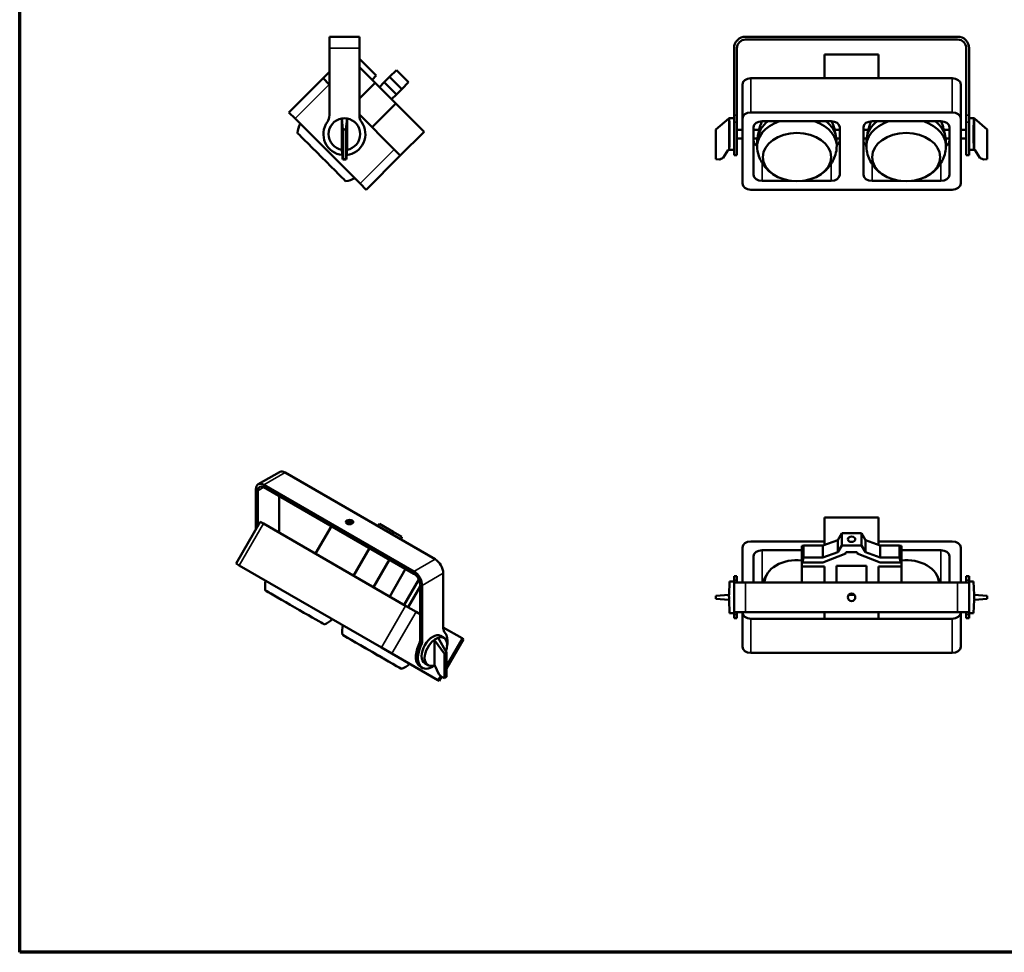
# Model space of a CAD drawing. Header units: millimetres. Extents: x 20 to 2980, y 20 to 2980.
# Tile 1 of 4: x 20 to 1733, y 20 to 1642. Entities that reach past the tile are written whole.
import ezdxf

# ---------------------------------------------------------------- set-up
doc = ezdxf.new("R2010")
doc.units = ezdxf.units.MM
for name, color, linetype, lineweight in [('Border (ISO)', 7, 'Continuous', 70), ('Visible (ISO)', 7, 'Continuous', 50), ('Visible Narrow (ISO)', 7, 'Continuous', 35)]:
    doc.layers.add(name, color=color, linetype=linetype, lineweight=lineweight)

# ---------------------------------------------------------------- blocks, each defined once
blk = doc.blocks.new('Borders Chauvet')
at = {"layer": 'Border (ISO)'}
for p, q in [((20, 20), (20, 2980)), ((2980, 20), (20, 20))]:
    blk.add_line(p, q, dxfattribs=at)

msp = doc.modelspace()

# ---------------------------------------------------------------- linework, layer by layer
at = {"layer": 'Visible (ISO)'}
for p, q in [((558.8, 1612.6), (610.8, 1612.6)), ((558.8, 1592.6), (558.8, 1612.6)), ((610.8, 1592.6), (610.8, 1612.6)), ((1651.4, 1612.6), (1282.4, 1612.6)), ((1282.4, 1607.6), (1651.4, 1607.6)), ((558.8, 1592.6), (558.8, 1475.9)), ((610.8, 1475.9), (610.8, 1592.6)), ((1262.4, 1592.6), (1262.4, 1475.9)), ((1267.4, 1475.9), (1267.4, 1592.6)), ((1513.7, 1581.6), (1420, 1581.6)), ((1420, 1581.6), (1420, 1540.3)), ((1513.7, 1540.3), (1513.7, 1581.6)), ((1666.4, 1475.9), (1666.4, 1592.6)), ((1671.4, 1592.6), (1671.4, 1475.9)), ((610.8, 1573.8), (639.8, 1544.8)), ((638.2, 1532.5), (610.8, 1559.8)), ((547.7, 1540.3), (558.8, 1551.4)), ((639.8, 1544.8), (632.9, 1537.8)), ((663.2, 1542.6), (654, 1533.4)), ((675.2, 1554.6), (663.2, 1542.6)), ((684.4, 1521.4), (663.2, 1542.6)), ((696.4, 1533.4), (675.2, 1554.6)), ((488.3, 1480.9), (547.7, 1540.3)), ((558.3, 1529.7), (547.7, 1540.3)), ((558.3, 1529.7), (558.8, 1529.2)), ((638.2, 1532.5), (610.8, 1505.1)), ((638.2, 1532.5), (674.1, 1496.5)), ((654, 1533.4), (645.6, 1525)), ((675.2, 1512.2), (654, 1533.4)), ((684.4, 1521.4), (696.4, 1533.4)), ((1276.9, 1470.3), (1276.9, 1529.7)), ((1291.9, 1540.3), (1641.9, 1540.3)), ((1656.9, 1470.3), (1656.9, 1529.7)), ((666.8, 1503.8), (675.2, 1512.2)), ((675.2, 1512.2), (684.4, 1521.4)), ((632.8, 1455.2), (674.1, 1496.5)), ((674.1, 1496.5), (723.4, 1447.3)), ((488.3, 1480.9), (498.9, 1470.3)), ((610.8, 1477.2), (671.4, 1416.5)), ((1262.4, 1475.9), (1262.4, 1464.2)), ((1267.4, 1464.2), (1267.4, 1475.9)), ((1641.9, 1480.9), (1291.9, 1480.9)), ((1666.4, 1464.2), (1666.4, 1475.9)), ((1671.4, 1475.9), (1671.4, 1464.2)), ((612, 1357.1), (498.9, 1470.3)), ((580.3, 1470.2), (580.3, 1415.9)), ((580.4, 1470.2), (582.3, 1451.3)), ((587.3, 1451.2), (589.3, 1470.2)), ((589.3, 1470.2), (589.3, 1415.9)), ((1253.2, 1470.2), (1230.8, 1451.3)), ((1230.9, 1451.2), (1253.7, 1470.2)), ((1262.4, 1470.6), (1253.9, 1470.6)), ((1253.9, 1470.2), (1253.9, 1415.9)), ((1262.4, 1406.6), (1262.4, 1464.2)), ((1267.4, 1464.2), (1267.4, 1406.6)), ((1276.9, 1470.3), (1276.9, 1357.1)), ((1311.5, 1465.6), (1431.2, 1465.6)), ((1502.5, 1465.6), (1622.2, 1465.6)), ((1656.9, 1357.1), (1656.9, 1470.3)), ((1666.4, 1464.2), (1666.4, 1406.6)), ((1671.4, 1470.6), (1679.9, 1470.6)), ((1671.4, 1406.6), (1671.4, 1464.2)), ((1679.9, 1470.2), (1679.9, 1415.9)), ((1680.5, 1470.2), (1702.9, 1451.3)), ((582.3, 1399.4), (582.3, 1451.3)), ((582.3, 1451.3), (587.3, 1451.2)), ((587.3, 1451.2), (587.3, 1399.5)), ((723.4, 1447.3), (682, 1405.9)), ((1230.8, 1399.4), (1230.8, 1451.3)), ((1230.8, 1451.3), (1230.9, 1451.2)), ((1230.9, 1451.2), (1230.9, 1399.5)), ((1276.9, 1450.6), (1267.4, 1450.6)), ((1296.5, 1372.4), (1296.5, 1455)), ((1306.1, 1450.6), (1296.5, 1450.6)), ((1446.2, 1450.6), (1437.5, 1450.6)), ((1446.2, 1455), (1446.2, 1372.4)), ((1487.5, 1372.4), (1487.5, 1455)), ((1496.1, 1450.6), (1487.5, 1450.6)), ((1637.2, 1450.6), (1627.5, 1450.6)), ((1637.2, 1455), (1637.2, 1372.4)), ((1666.4, 1450.6), (1656.9, 1450.6)), ((1702.9, 1399.4), (1702.9, 1451.3)), ((1276.9, 1435.6), (1267.4, 1435.6)), ((1303.3, 1435.6), (1296.5, 1435.6)), ((1446.2, 1435.6), (1440.4, 1435.6)), ((1493.3, 1435.6), (1487.5, 1435.6)), ((1637.2, 1435.6), (1630.4, 1435.6)), ((1666.4, 1435.6), (1656.9, 1435.6)), ((580.4, 1415.9), (581.2, 1401.8)), ((588.4, 1402), (589.2, 1415.9)), ((622.6, 1346.5), (682, 1405.9)), ((682, 1405.9), (671.4, 1416.5)), ((1243.5, 1402), (1252.3, 1415.9)), ((1252.5, 1415.6), (1243.7, 1401.8)), ((1262.4, 1415.6), (1252.3, 1415.6)), ((1267.4, 1406.6), (1262.4, 1406.6)), ((1671.4, 1406.6), (1666.4, 1406.6)), ((1671.4, 1415.6), (1681.2, 1415.6)), ((1681, 1415.9), (1690.1, 1401.8)), ((581.2, 1401.8), (581.8, 1398.7)), ((582.3, 1399.4), (581.8, 1398.7)), ((581.8, 1398.7), (587.9, 1399)), ((582.3, 1399.4), (587.3, 1399.5)), ((587.3, 1399.5), (587.9, 1399)), ((587.9, 1399), (588.4, 1402)), ((1230.8, 1399.4), (1230.9, 1399.5)), ((1230.8, 1399.4), (1237.5, 1398.7)), ((1230.9, 1399.5), (1237.4, 1399)), ((1237.4, 1399), (1243.5, 1402)), ((1237.5, 1398.7), (1237.4, 1399)), ((1243.7, 1401.8), (1237.5, 1398.7)), ((1243.7, 1401.8), (1243.5, 1402)), ((1690.1, 1401.8), (1696.3, 1398.7)), ((1702.9, 1399.4), (1696.3, 1398.7)), ((612, 1357.1), (622.6, 1346.5)), ((1362.4, 1361.8), (1311.5, 1361.8)), ((1431.2, 1361.8), (1381.3, 1361.8)), ((1552.4, 1361.8), (1502.5, 1361.8)), ((1622.2, 1361.8), (1571.3, 1361.8)), ((1291.9, 1346.5), (1641.9, 1346.5)), ((471.7, 855.4), (434.9, 834.1)), ((481.7, 854.4), (742.6, 703.7)), ((430.8, 825), (430.8, 755.9)), ((434.3, 762), (434.3, 822.9)), ((705.8, 682.5), (444.9, 833.1)), ((444.9, 829.1), (705.8, 678.4)), ((471.1, 813.9), (471.1, 749.9)), ((1420, 776), (1513.7, 776)), ((1420, 728.9), (1420, 776)), ((1513.7, 728.9), (1513.7, 776)), ((396.3, 696.1), (438.3, 768.9)), ((443.8, 765.7), (438.3, 768.9)), ((443.8, 765.7), (691.3, 622.8)), ((562.1, 761.4), (534.4, 713.4)), ((642, 761.8), (645.6, 765)), ((645.6, 765), (669.7, 751.1)), ((669.7, 751.1), (668.7, 746.4)), ((684.7, 742.4), (669.7, 751.1)), ((683.7, 737.7), (684.7, 742.4)), ((1442.9, 737), (1416.9, 727.8)), ((1449.9, 749), (1442.9, 737)), ((1442.9, 715.8), (1442.9, 737)), ((1449.9, 749), (1483.9, 749)), ((1449.9, 727.8), (1449.9, 749)), ((1483.9, 749), (1483.9, 727.8)), ((1490.9, 737), (1483.9, 749)), ((1516.9, 727.8), (1490.9, 737)), ((1490.9, 737), (1490.9, 715.8)), ((600.7, 675.1), (628.4, 723.1)), ((1276.9, 724.1), (1276.9, 663.5)), ((1420, 734.7), (1291.9, 734.7)), ((1311.5, 719.4), (1380.2, 719.4)), ((1380.2, 690.8), (1380.2, 726.8)), ((1380.2, 726.8), (1383.1, 726.8)), ((1383.4, 727.8), (1381.4, 719.4)), ((1381.4, 698.2), (1381.4, 719.4)), ((1383.4, 727.8), (1383.4, 706.6)), ((1383.4, 727.8), (1416.9, 727.8)), ((1416.9, 706.6), (1416.9, 727.8)), ((1442.9, 715.8), (1449.9, 727.8)), ((1449.9, 727.8), (1483.9, 727.8)), ((1483.9, 727.8), (1490.9, 715.8)), ((1641.9, 734.7), (1513.7, 734.7)), ((1516.9, 706.6), (1516.9, 727.8)), ((1516.9, 727.8), (1550.4, 727.8)), ((1552.3, 719.4), (1550.4, 727.8)), ((1550.4, 727.8), (1550.4, 706.6)), ((1553.5, 726.8), (1550.6, 726.8)), ((1552.3, 719.4), (1552.3, 698.2)), ((1553.5, 690.8), (1553.5, 726.8)), ((1553.5, 719.4), (1622.2, 719.4)), ((1656.9, 663.5), (1656.9, 724.1)), ((635.4, 655.1), (663.1, 703.1)), ((1296.5, 663.5), (1296.5, 708.8)), ((1381.4, 698.2), (1383.4, 706.6)), ((1383.4, 706.6), (1416.9, 706.6)), ((1416.9, 706.6), (1442.9, 715.8)), ((1456.9, 713.7), (1417.1, 698.2)), ((1456.9, 715.8), (1456.9, 713.7)), ((1476.9, 715.8), (1456.9, 715.8)), ((1476.9, 713.7), (1476.9, 715.8)), ((1516.6, 698.2), (1476.9, 713.7)), ((1490.9, 715.8), (1516.9, 706.6)), ((1516.9, 706.6), (1550.4, 706.6)), ((1550.4, 706.6), (1552.3, 698.2)), ((1637.2, 708.8), (1637.2, 663.5)), ((396.3, 696.1), (401.8, 693)), ((649.3, 550.1), (401.8, 693)), ((691.2, 686.8), (663.5, 638.8)), ((1420, 690.8), (1380.2, 690.8)), ((1380.2, 663.5), (1380.2, 690.8)), ((1417.1, 698.2), (1381.4, 698.2)), ((1420, 663.5), (1420, 690.8)), ((1440.9, 692.5), (1440.9, 663.5)), ((1492.9, 692.5), (1440.9, 692.5)), ((1492.9, 663.5), (1492.9, 692.5)), ((1513.7, 690.8), (1513.7, 663.5)), ((1513.7, 690.8), (1553.5, 690.8)), ((1552.3, 698.2), (1516.6, 698.2)), ((1553.5, 690.8), (1553.5, 663.5)), ((689, 624.1), (714.5, 668.3)), ((756.8, 583.9), (756.8, 679.2)), ((1262.4, 667.2), (1262.4, 674)), ((1267.4, 674), (1262.4, 674)), ((1267.4, 674), (1267.4, 667.2)), ((1666.4, 674), (1666.4, 667.2)), ((1671.4, 674), (1666.4, 674)), ((1671.4, 667.2), (1671.4, 674)), ((716.5, 656.3), (695.7, 620.3)), ((716.5, 564.8), (716.5, 660)), ((720, 658), (720, 562.7)), ((1253.9, 641.9), (1254.7, 665)), ((1262.4, 665), (1254.7, 665)), ((1262.4, 667.2), (1262.4, 663.5)), ((1262.4, 611.5), (1262.4, 663.5)), ((1282.4, 663.5), (1262.4, 663.5)), ((1267.4, 663.5), (1267.4, 667.2)), ((1282.4, 663.5), (1651.4, 663.5)), ((1671.4, 663.5), (1651.4, 663.5)), ((1666.4, 667.2), (1666.4, 663.5)), ((1671.4, 667.2), (1671.4, 663.5)), ((1671.4, 665), (1679.1, 665)), ((1671.4, 663.5), (1671.4, 611.5)), ((1679.1, 665), (1679.9, 641.9)), ((1253.2, 641.9), (1230.8, 639.9)), ((1230.8, 639.9), (1230.9, 635)), ((1230.9, 635), (1253.7, 633)), ((1253.2, 641.9), (1253.9, 641.9)), ((1471.8, 641.7), (1461.9, 641.7)), ((1679.9, 641.9), (1680.1, 641.9)), ((1702.8, 639.9), (1680.1, 641.9)), ((1680.5, 633), (1702.9, 635)), ((1702.9, 635), (1702.8, 639.9)), ((709.4, 612.4), (691.3, 622.8)), ((1253.9, 633), (1253.7, 633)), ((1254.7, 610), (1253.9, 633)), ((1679.9, 633), (1679.1, 610)), ((1680.5, 633), (1679.9, 633)), ((709.4, 612.4), (716.5, 608.3)), ((1262.4, 610), (1254.7, 610)), ((1262.4, 611.5), (1262.4, 607.7)), ((1262.4, 611.5), (1282.4, 611.5)), ((1262.4, 601), (1262.4, 607.7)), ((1267.4, 601), (1262.4, 601)), ((1267.4, 607.7), (1267.4, 611.5)), ((1267.4, 607.7), (1267.4, 601)), ((1276.9, 611.5), (1276.9, 610.9)), ((1276.9, 551.5), (1276.9, 610.9)), ((1651.4, 611.5), (1282.4, 611.5)), ((1291.9, 600.3), (1641.9, 600.3)), ((1420, 611.5), (1420, 600.3)), ((1513.7, 600.3), (1420, 600.3)), ((1513.7, 600.3), (1513.7, 611.5)), ((1671.4, 611.5), (1651.4, 611.5)), ((1656.9, 610.9), (1656.9, 611.5)), ((1656.9, 551.5), (1656.9, 610.9)), ((1666.4, 607.7), (1666.4, 611.5)), ((1666.4, 607.7), (1666.4, 601)), ((1671.4, 601), (1666.4, 601)), ((1671.4, 611.5), (1671.4, 607.7)), ((1671.4, 610), (1679.1, 610)), ((1671.4, 601), (1671.4, 607.7)), ((756.8, 585), (789.4, 566.2)), ((762.3, 541.4), (747.7, 567)), ((752.1, 570.4), (757.8, 567.1)), ((791.8, 564.8), (789.4, 566.2)), ((649.3, 550.1), (667.4, 539.6)), ((741.2, 563.4), (741.2, 519.1)), ((741.7, 563.2), (759, 539.4)), ((762.3, 513.9), (791.8, 564.8)), ((747.4, 493.4), (667.4, 539.6)), ((759, 539.4), (762.3, 541.4)), ((759, 497), (759, 539.4)), ((762.3, 541.4), (762.3, 499.2)), ((1641.9, 540.9), (1291.9, 540.9)), ((720.1, 514.9), (716.6, 517)), ((724.6, 522.7), (730.3, 519.5)), ((742.1, 518.6), (749, 503.7)), ((749, 503.7), (753.8, 499)), ((749.8, 492.1), (753.8, 499)), ((759, 497), (753.8, 499)), ((759, 497), (762.3, 499.2)), ((747.4, 493.4), (749.8, 492.1))]:
    msp.add_line(p, q, dxfattribs=at)
msp.add_circle((1466.9, 637.5), 6.5, dxfattribs=at)
for centre, radius, start, end in [((1282.4, 1592.6), 20, 90, 180), ((1651.4, 1592.6), 20, 0, 90), ((1282.4, 1592.6), 15, 90, 180), ((1651.4, 1592.6), 15, 0, 90), ((538.8, 1475.9), 20, 324.5043, 0), ((630.8, 1475.9), 20, 180, 215.4957), ((552.8, 1438.3), 50.2, 152.9875, 172.1617), ((584.8, 1443.1), 36.5, 144.5043, 263.9045), ((584.8, 1443.1), 27.5, 99.3938, 260.6062), ((584.8, 1443.1), 27.5, 99.2706, 99.3938), ((584.8, 1443.1), 27.5, 80.6416, 99.2706), ((584.8, 1443.1), 36.5, 276.051, 35.4957), ((584.8, 1443.1), 27.5, 80.6062, 80.6416), ((584.8, 1443.1), 27.5, 279.3938, 80.6062), ((584.8, 1443.1), 27.5, 260.6062, 260.8186), ((584.8, 1443.1), 27.5, 279.1139, 279.3938), ((580.1, 1411), 50.2, 277.8383, 297.0125), ((496.9, 656), 50.2, 167.9869, 187.1633), ((530.3, 636.6), 50.2, 292.8398, 312.0119), ((631.2, 578.4), 50.2, 167.9881, 187.1602), ((664.7, 559.1), 50.2, 292.8367, 312.0131)]:
    msp.add_arc(centre, radius, start, end, dxfattribs=at)
for centre, major_axis, ratio, start_param, end_param in [((1291.9, 1529.7), (-15, 0), 0.707107, 4.712389, 6.283185), ((1641.9, 1529.7), (15, 0), 0.707107, 0, 1.570796), ((1291.9, 1470.3), (-15, 0), 0.707107, 4.712389, 6.283185), ((1641.9, 1470.3), (15, 0), 0.707107, 0, 1.570796), ((1221.1, 1443.1), (-32.8, -27.5), 0.022441, 3.005007, 3.330144), ((1202.6, 1443.1), (314.3, 0), 0.087489, 1.406843, 1.407462), ((1253.7, 1443.1), (0, -27.5), 0.034921, 0.163953, 2.977639), ((1311.5, 1455), (-15, 0), 0.707107, 4.712389, 6.283185), ((1371.9, 1421.6), (-69.3, 0), 0.707107, 5.16818, 6.370451), ((1371.9, 1432.4), (-68.7, 0), 0.707107, 5.530512, 6.19589), ((1371.9, 1421.6), (69.3, 0), 0.707107, 6.195919, 7.398059), ((1371.9, 1432.4), (68.7, 0), 0.707107, 0.087295, 0.752542), ((1431.2, 1455), (15, 0), 0.707107, 0, 1.570796), ((1502.5, 1455), (-15, 0), 0.707107, 4.712389, 6.283185), ((1561.9, 1421.6), (-69.3, 0), 0.707107, 5.168312, 6.370451), ((1561.9, 1432.4), (-68.7, 0), 0.707107, 5.530643, 6.19589), ((1561.9, 1421.6), (69.3, 0), 0.707107, 6.195919, 7.39819), ((1561.9, 1432.4), (68.7, 0), 0.707107, 0.087295, 0.752674), ((1622.2, 1455), (15, 0), 0.707107, 0, 1.570796), ((1680, 1443.1), (0, -27.5), 0.034921, 3.305546, 6.119232), ((1712.6, 1443.1), (32.8, -27.5), 0.022441, 2.953041, 3.114844), ((1731.2, 1443.1), (314.3, 0), 0.087489, 1.732599, 1.73475), ((545, 1403.2), (41.9, -41.9), 0.000033, 3.141618, 6.28316), ((545, 1403.2), (-41.9, 41.9), 0.000033, 3.141761, 7.853982), ((1311.5, 1431.8), (-15, 0), 0.707107, 0, 0.933583), ((1431.2, 1431.8), (15, 0), 0.707107, 5.435034, 6.283185), ((1502.5, 1431.8), (-15, 0), 0.707107, 0, 0.848152), ((1622.2, 1431.8), (15, 0), 0.707107, 5.349602, 6.283185), ((1269.8, 1443.1), (-17.6, -27.5), 0.029433, 6.142908, 6.301976), ((1202.6, 1443.1), (314.3, 0), 0.087489, 4.871456, 4.876342), ((1731.2, 1443.1), (314.3, 0), 0.087489, 4.548436, 4.552144), ((1311.5, 1372.4), (-15, 0), 0.707107, 0, 1.570796), ((1431.2, 1372.4), (15, 0), 0.707107, 4.712389, 6.283185), ((1502.5, 1372.4), (-15, 0), 0.707107, 0, 1.570796), ((1622.2, 1372.4), (15, 0), 0.707107, 4.712389, 6.283185), ((1291.9, 1357.1), (-15, 0), 0.707107, 0, 1.570796), ((1641.9, 1357.1), (15, 0), 0.707107, 4.712389, 6.283185), ((481.7, 838), (-10, 17.3), 0.57735, 5.497787, 6.283185), ((444.9, 816.8), (-10, 17.3), 0.57735, 5.497787, 7.068583), ((444.9, 816.8), (-7.5, 13), 0.57735, 5.497787, 7.068583), ((593.8, 764.3), (-6.5, 0), 0.57735, 3.716704, 5.708074), ((1291.9, 724.1), (-15, 0), 0.707107, 4.712389, 6.283185), ((1311.5, 708.8), (-15, 0), 0.707107, 4.712389, 6.283185), ((1622.2, 708.8), (15, 0), 0.707107, 0, 1.570796), ((1641.9, 724.1), (15, 0), 0.707107, 0, 1.570796), ((742.6, 687.4), (10, -17.3), 0.57735, 0.785398, 2.356194), ((1371.9, 662.2), (-56.6, 0), 0.707107, 4.563764, 6.250929), ((1561.9, 662.2), (56.6, 0), 0.707107, 0.032256, 1.719422), ((705.8, 666.2), (10, -17.3), 0.57735, 0.785398, 2.356194), ((705.8, 666.2), (7.5, -13), 0.57735, 0.785398, 2.356194), ((498.4, 620), (-51.4, 29.7), 0.000019, 3.141573, 6.898665), ((1221.1, 637.5), (-32.6, 4.1), 0.834004, 3.129301, 3.454438), ((1712.6, 637.5), (32.6, -4.1), 0.834004, 3.129301, 3.454438), ((1291.9, 610.9), (-15, 0), 0.707107, 0, 1.570796), ((1641.9, 610.9), (15, 0), 0.707107, 4.712389, 6.283185), ((770.9, 592.1), (-10, -17.3), 0.57735, 5.497787, 6.117304), ((632.8, 542.5), (51.4, -29.7), 0.000019, 3.141607, 6.283171), ((632.8, 542.5), (51.4, -29.7), 0.000019, 0.61586, 2.526494), ((738.4, 546.5), (-13.7, -23.8), 0.57735, 3.141593, 6.283185), ((767.5, 529.7), (23.2, -35.8), 0.512714, 2.976914, 3.302051), ((744.5, 543), (-13.1, -24.2), 0.556861, 1.873191, 3.746761), ((780.7, 522.1), (-202.5, 140.5), 0.074936, 4.927668, 4.928287), ((738.4, 546.5), (18.2, 31.6), 0.57735, 5.220266, 6.117304), ((734.8, 548.6), (-18.2, -31.6), 0.57735, 4.878271, 6.283185), ((738.4, 546.5), (-18.2, -31.6), 0.57735, 4.878271, 7.195697), ((702.3, 556.6), (10, 17.3), 0.57735, 4.878271, 5.497787), ((705.8, 554.5), (-10, -17.3), 0.57735, 1.736678, 2.356194), ((744.5, 543), (-14.5, -23.4), 0.597134, 4.109659, 6.923346), ((780.7, 522.1), (241.5, -117.8), 0.075137, 1.769239, 1.77139), ((1291.9, 551.5), (-15, 0), 0.707107, 0, 1.570796), ((1641.9, 551.5), (15, 0), 0.707107, 4.712389, 6.283185), ((780.7, 522.1), (241.5, -117.8), 0.075137, 4.585076, 4.588784)]:
    msp.add_ellipse(centre, major_axis=major_axis, ratio=ratio, start_param=start_param, end_param=end_param, dxfattribs=at)
for centre, major_axis, ratio in [((1371.9, 1403.2), (59.3, 0), 0.707107), ((1561.9, 1403.2), (-59.3, 0), 0.707107), ((593.8, 768.4), (-6.5, 0), 0.57735), ((1466.9, 738.4), (-6.5, 0), 0.707107)]:
    msp.add_ellipse(centre, major_axis=major_axis, ratio=ratio, dxfattribs=at)
for points, knots in [([(1303.9, 1439.5), (1304.2, 1441.4), (1304.5, 1443.2), (1306, 1450.7), (1307.5, 1456.2), (1309.9, 1462.9), (1310.4, 1464.3), (1310.9, 1465.6)], [0.320584, 0.320584, 0.320584, 0.320584, 0.934225, 0.934225, 2.807261, 2.807261, 3.278513, 3.278513, 3.278513, 3.278513]), ([(1493.9, 1439.5), (1494.2, 1441.4), (1494.5, 1443.3), (1496, 1450.7), (1497.5, 1456.2), (1499.9, 1462.9), (1500.4, 1464.2), (1500.9, 1465.5)], [0.320584, 0.320584, 0.320584, 0.320584, 0.934223, 0.934223, 2.807256, 2.807256, 3.271571, 3.271571, 3.271571, 3.271571]), ([(1303.5, 1436.6), (1303.3, 1435.6), (1303.2, 1434.6), (1303, 1432.6), (1302.9, 1431.6), (1302.8, 1429.6), (1302.7, 1428.6), (1302.6, 1426.6), (1302.6, 1425.6), (1302.5, 1423.5), (1302.5, 1422.5), (1302.5, 1421.5)], [1.48353423, 1.48353423, 1.48353423, 1.48353423, 1.50135222, 1.50135222, 1.5191702, 1.5191702, 1.53698819, 1.53698819, 1.55480618, 1.55480618, 1.57262417, 1.57262417, 1.57262417, 1.57262417]), ([(1441.2, 1421.5), (1441.2, 1422.5), (1441.2, 1423.5), (1441.1, 1425.6), (1441.1, 1426.6), (1441, 1428.6), (1440.9, 1429.6), (1440.8, 1431.6), (1440.7, 1432.6), (1440.5, 1434.7), (1440.4, 1435.7), (1440.3, 1436.6)], [4.71062701, 4.71062701, 4.71062701, 4.71062701, 4.728445, 4.728445, 4.74626299, 4.74626299, 4.76408098, 4.76408098, 4.78189896, 4.78189896, 4.79971695, 4.79971695, 4.79971695, 4.79971695]), ([(1492.5, 1421.5), (1492.5, 1422.5), (1492.5, 1423.5), (1492.6, 1425.6), (1492.6, 1426.6), (1492.7, 1428.6), (1492.8, 1429.6), (1492.9, 1431.6), (1493, 1432.6), (1493.2, 1434.7), (1493.3, 1435.7), (1493.5, 1436.6)], [4.71062701, 4.71062701, 4.71062701, 4.71062701, 4.728445, 4.728445, 4.74626299, 4.74626299, 4.76408098, 4.76408098, 4.78189896, 4.78189896, 4.79971695, 4.79971695, 4.79971695, 4.79971695]), ([(1630.3, 1436.6), (1630.4, 1435.6), (1630.5, 1434.6), (1630.7, 1432.6), (1630.8, 1431.6), (1630.9, 1429.6), (1631, 1428.6), (1631.1, 1426.6), (1631.1, 1425.6), (1631.2, 1423.5), (1631.2, 1422.5), (1631.2, 1421.5)], [1.48353423, 1.48353423, 1.48353423, 1.48353423, 1.50135222, 1.50135222, 1.5191702, 1.5191702, 1.53698819, 1.53698819, 1.55480618, 1.55480618, 1.57262417, 1.57262417, 1.57262417, 1.57262417]), ([(1302.8, 1417.3), (1303.3, 1413), (1304.3, 1408.8), (1307.1, 1400.9), (1308.8, 1397.2), (1312.9, 1390.4), (1315.1, 1387.4), (1319.9, 1381.8), (1322.5, 1379.4), (1327.7, 1375), (1330.4, 1373.1), (1333.2, 1371.4)], [1.6580954, 1.6580954, 1.6580954, 1.6580954, 1.8126873, 1.8126873, 1.9672791, 1.9672791, 2.1218709, 2.1218709, 2.2764627, 2.2764627, 2.4310545, 2.4310545, 2.4310545, 2.4310545]), ([(1410.6, 1371.4), (1413.3, 1373.1), (1416, 1375), (1421.3, 1379.4), (1423.8, 1381.8), (1428.6, 1387.4), (1430.9, 1390.4), (1434.9, 1397.2), (1436.6, 1400.9), (1439.4, 1408.8), (1440.4, 1413), (1440.9, 1417.3)], [3.8521967, 3.8521967, 3.8521967, 3.8521967, 4.0067885, 4.0067885, 4.1613803, 4.1613803, 4.3159721, 4.3159721, 4.4705639, 4.4705639, 4.6251557, 4.6251557, 4.6251557, 4.6251557]), ([(1523.2, 1371.4), (1520.4, 1373.1), (1517.7, 1375), (1512.5, 1379.4), (1509.9, 1381.8), (1505.1, 1387.4), (1502.9, 1390.4), (1498.8, 1397.2), (1497.1, 1400.9), (1494.3, 1408.8), (1493.3, 1413), (1492.8, 1417.3)], [3.8521967, 3.8521967, 3.8521967, 3.8521967, 4.0067885, 4.0067885, 4.1613803, 4.1613803, 4.3159721, 4.3159721, 4.4705639, 4.4705639, 4.6251557, 4.6251557, 4.6251557, 4.6251557]), ([(1630.9, 1417.3), (1630.4, 1413), (1629.4, 1408.8), (1626.6, 1400.9), (1624.9, 1397.2), (1620.9, 1390.4), (1618.6, 1387.4), (1613.8, 1381.8), (1611.2, 1379.4), (1606, 1375), (1603.3, 1373.1), (1600.5, 1371.4)], [1.6580954, 1.6580954, 1.6580954, 1.6580954, 1.8126873, 1.8126873, 1.9672791, 1.9672791, 2.1218709, 2.1218709, 2.2764627, 2.2764627, 2.4310545, 2.4310545, 2.4310545, 2.4310545]), ([(1312.3, 663.5), (1312.9, 664.7), (1313.4, 666), (1314.9, 669.1), (1315.9, 670.9), (1317.3, 673.6), (1317.8, 674.5), (1318.4, 675.5), (1318.5, 675.6), (1318.5, 675.7), (1318.6, 675.8), (1318.7, 675.9), (1318.7, 676), (1318.8, 676.2), (1318.9, 676.3), (1319, 676.5), (1319, 676.6), (1319.2, 676.8), (1319.3, 677), (1319.4, 677.2), (1319.5, 677.3), (1319.6, 677.5)], [3.691242, 3.691242, 3.691242, 3.691242, 4.152614, 4.152614, 4.831911, 4.831911, 5.172841, 5.172841, 5.21623, 5.21623, 5.250849, 5.250849, 5.292392, 5.292392, 5.342243, 5.342243, 5.402064, 5.402064, 5.47385, 5.47385, 5.540106, 5.540106, 5.540106, 5.540106]), ([(1614.2, 677.5), (1614.4, 677), (1614.7, 676.5), (1615.1, 675.8), (1615.3, 675.5), (1615.7, 674.7), (1615.9, 674.4), (1616.6, 673.2), (1617.2, 672.2), (1619, 668.7), (1620.3, 666.1), (1621.4, 663.5)], [0, 0, 0, 0, 0.25, 0.25, 0.401819, 0.401819, 0.523285, 0.523285, 0.88771, 0.88771, 1.846782, 1.846782, 1.846782, 1.846782])]:
    msp.add_open_spline(points, degree=3, knots=knots, dxfattribs=at)
for points in [[(1432.8, 1465.5), (1436, 1457.3), (1438.5, 1447.4), (1439.7, 1439.9)], [(1622.8, 1465.6), (1626, 1457.3), (1628.5, 1447.4), (1629.7, 1439.9)]]:
    msp.add_open_spline(points, degree=3, dxfattribs=at)
at = {"layer": 'Visible Narrow (ISO)'}
for p, q in [((610.8, 1592.6), (558.8, 1592.6)), ((498.9, 1470.3), (558.3, 1529.7)), ((1291.9, 1480.9), (1291.9, 1540.3)), ((1641.9, 1480.9), (1641.9, 1540.3)), ((1262.4, 1475.9), (1267.4, 1475.9)), ((1666.4, 1475.9), (1671.4, 1475.9)), ((1267.4, 1464.2), (1262.4, 1464.2)), ((1671.4, 1464.2), (1666.4, 1464.2)), ((612, 1357.1), (671.4, 1416.5)), ((1311.5, 1361.8), (1311.5, 1392.8)), ((1431.2, 1361.8), (1431.2, 1391.2)), ((1502.5, 1361.8), (1502.5, 1391.2)), ((1622.2, 1361.8), (1622.2, 1392.8)), ((481.7, 854.4), (444.9, 833.1)), ((444.9, 829.1), (434.3, 822.9)), ((401.8, 693), (443.8, 765.7)), ((1311.5, 663.5), (1311.5, 719.4)), ((1622.2, 663.5), (1622.2, 719.4)), ((705.8, 682.5), (742.6, 703.7)), ((756.8, 679.2), (720, 658)), ((1262.4, 667.2), (1267.4, 667.2)), ((1282.4, 663.5), (1282.4, 611.5)), ((1651.4, 611.5), (1651.4, 663.5)), ((1671.4, 667.2), (1666.4, 667.2)), ((649.3, 550.1), (691.3, 622.8)), ((667.4, 539.6), (709.4, 612.4)), ((1267.4, 607.7), (1262.4, 607.7)), ((1291.9, 540.9), (1291.9, 600.3)), ((1641.9, 540.9), (1641.9, 600.3)), ((1671.4, 607.7), (1666.4, 607.7)), ((762.3, 519.4), (789.4, 566.2)), ((717.4, 551.7), (713.8, 553.8)), ((716.5, 564.8), (720, 562.7)), ((747.4, 493.4), (751.8, 501))]:
    msp.add_line(p, q, dxfattribs=at)

# ---------------------------------------------------------------- block references
msp.add_blockref('Borders Chauvet', (0, 0))

doc.saveas('drawing.dxf')
